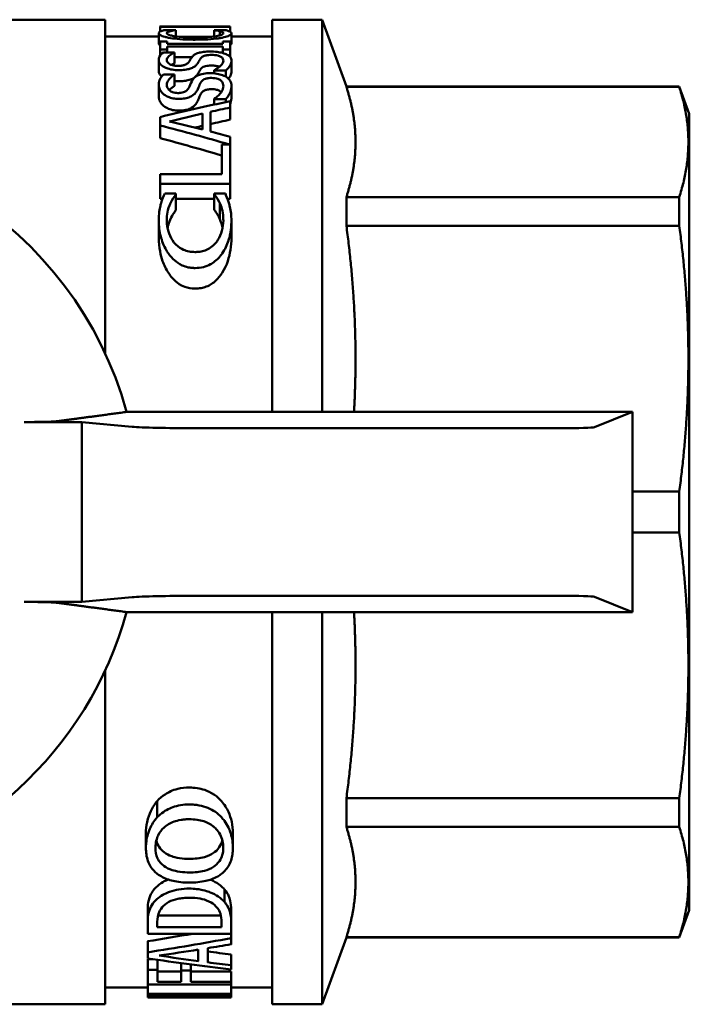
# Model space of a CAD drawing. Header units: millimetres. Extents: x 47 to 191, y 94 to 254.
# Tile 2 of 9: x 81 to 101, y 103 to 133. Entities that reach past the tile are written whole.
import ezdxf

# ---------------------------------------------------------------- set-up
doc = ezdxf.new("R2010")
doc.units = ezdxf.units.MM
doc.layers.add('Видимый контур (ГОСТ)', color=7, linetype='Continuous', lineweight=50)

msp = doc.modelspace()

# ---------------------------------------------------------------- linework, layer by layer
at = {"layer": 'Видимый контур (ГОСТ)'}
for p, q in [((83.633, 132.923), (78.633, 132.923)), ((83.633, 132.923), (83.633, 122.918)), ((88.633, 132.923), (88.633, 121.171)), ((90.133, 132.923), (88.633, 132.923)), ((90.133, 132.923), (90.133, 121.171)), ((90.86, 130.923), (90.133, 132.923)), ((85.239, 132.517), (85.239, 132.212)), ((85.277, 132.709), (85.277, 132.722)), ((85.277, 132.709), (87.377, 132.709)), ((85.277, 132.709), (85.277, 132.565)), ((85.523, 132.723), (85.28, 132.723)), ((85.753, 132.612), (85.416, 132.612)), ((85.519, 132.722), (85.519, 132.718)), ((87.135, 132.718), (85.519, 132.718)), ((85.753, 132.612), (85.753, 132.609)), ((85.753, 132.609), (85.753, 132.42)), ((87.234, 132.612), (86.9, 132.612)), ((86.9, 132.609), (86.9, 132.612)), ((86.9, 132.609), (86.9, 132.421)), ((87.069, 132.58), (87.069, 132.454)), ((87.374, 132.723), (87.131, 132.723)), ((87.135, 132.718), (87.135, 132.722)), ((87.377, 132.722), (87.377, 132.709)), ((87.377, 132.709), (87.377, 132.563)), ((87.414, 132.516), (87.414, 132.211)), ((85.239, 132.423), (83.633, 132.423)), ((85.491, 132.267), (85.277, 132.267)), ((85.277, 132.034), (85.277, 132.267)), ((85.491, 132.267), (85.491, 132.196)), ((87.162, 132.196), (85.491, 132.196)), ((86.791, 132.409), (85.86, 132.409)), ((87.377, 132.267), (87.162, 132.267)), ((87.162, 132.196), (87.162, 132.267)), ((87.377, 132.267), (87.377, 132.034)), ((88.633, 132.423), (87.414, 132.423)), ((85.277, 132.034), (85.491, 132.034)), ((85.277, 132.034), (85.277, 131.841)), ((85.709, 131.94), (85.376, 131.94)), ((85.491, 132.116), (85.491, 132.034)), ((85.491, 132.116), (87.162, 132.116)), ((85.491, 132.034), (85.491, 131.94)), ((85.709, 131.94), (85.709, 131.933)), ((85.709, 131.933), (85.709, 131.615)), ((87.162, 132.034), (87.162, 132.116)), ((87.162, 132.034), (87.377, 132.034)), ((87.162, 132.034), (87.162, 131.922)), ((87.377, 132.034), (87.377, 131.807)), ((85.239, 131.71), (85.239, 131.387)), ((86.235, 131.803), (85.709, 131.803)), ((87.414, 131.697), (87.414, 131.374)), ((85.709, 131.28), (85.376, 131.28)), ((85.709, 131.28), (85.709, 131.27)), ((86.9, 131.403), (86.9, 131.412)), ((86.9, 131.403), (87.251, 131.403)), ((86.9, 131.403), (86.9, 131.313)), ((87.251, 131.403), (87.251, 131.211)), ((85.709, 131.27), (85.709, 130.936)), ((85.239, 130.96), (85.239, 130.618)), ((87.414, 130.943), (87.414, 130.6)), ((90.86, 130.923), (90.86, 130.908)), ((90.86, 130.923), (100.833, 130.923)), ((90.86, 130.908), (100.833, 130.908)), ((100.833, 130.923), (100.833, 130.908)), ((101.133, 130.098), (100.833, 130.923)), ((86.9, 130.541), (86.9, 130.554)), ((86.9, 130.541), (87.251, 130.541)), ((86.9, 130.541), (86.9, 130.379)), ((87.251, 130.541), (87.251, 130.455)), ((87.377, 130.482), (87.377, 130.291)), ((86.551, 129.63), (86.551, 130.11)), ((86.79, 130.163), (86.79, 129.57)), ((87.377, 130.291), (87.377, 129.93)), ((101.133, 106.247), (101.133, 130.098)), ((85.277, 129.753), (85.277, 130.006)), ((85.277, 129.753), (85.277, 129.373)), ((87.377, 129.416), (87.377, 128.002)), ((87.128, 128.299), (87.128, 129.184)), ((87.357, 129.184), (87.128, 129.184)), ((85.277, 128.002), (85.277, 128.299)), ((87.128, 128.299), (85.277, 128.299)), ((85.277, 128.002), (87.377, 128.002)), ((85.277, 128.002), (85.277, 127.553)), ((87.377, 128.002), (87.377, 127.553)), ((85.35, 127.553), (85.277, 127.553)), ((85.753, 127.711), (85.416, 127.711)), ((85.753, 127.711), (85.753, 127.685)), ((85.753, 127.685), (85.753, 127.219)), ((86.9, 127.553), (85.753, 127.553)), ((87.234, 127.711), (86.9, 127.711)), ((86.9, 127.687), (86.9, 127.711)), ((86.9, 127.687), (86.9, 127.222)), ((87.377, 127.553), (87.298, 127.553)), ((90.86, 127.61), (100.833, 127.61)), ((90.86, 127.61), (90.86, 126.745)), ((100.833, 127.61), (100.833, 126.745)), ((87.069, 127.423), (87.069, 126.943)), ((85.239, 126.908), (85.239, 126.398)), ((87.414, 126.901), (87.414, 126.391)), ((90.86, 126.745), (100.833, 126.745)), ((99.433, 121.171), (84.276, 121.171)), ((98.288, 120.714), (99.433, 121.171)), ((99.433, 121.171), (99.433, 115.174)), ((81.205, 120.868), (82.933, 120.868)), ((82.933, 120.868), (84.445, 120.728)), ((82.933, 120.868), (82.933, 115.478)), ((86.316, 120.682), (97.292, 120.682)), ((99.433, 118.784), (100.833, 118.784)), ((100.833, 118.784), (100.833, 117.561)), ((99.433, 117.561), (100.833, 117.561)), ((97.292, 115.663), (86.316, 115.663)), ((82.933, 115.478), (81.205, 115.478)), ((84.445, 115.617), (82.933, 115.478)), ((99.433, 115.174), (98.288, 115.631)), ((84.276, 115.174), (99.433, 115.174)), ((88.633, 115.174), (88.633, 103.423)), ((90.133, 115.174), (90.133, 103.423)), ((83.633, 113.427), (83.633, 103.423)), ((85.191, 109.025), (85.191, 109.51)), ((90.86, 109.6), (100.833, 109.6)), ((90.86, 109.6), (90.86, 108.735)), ((100.833, 109.6), (100.833, 108.735)), ((90.86, 108.735), (100.833, 108.735)), ((84.853, 108.109), (84.853, 108.548)), ((87.458, 108.109), (87.458, 108.548)), ((87.205, 106.492), (87.205, 106.867)), ((84.906, 105.88), (84.906, 106.236)), ((87.406, 105.883), (87.406, 106.24)), ((101.133, 106.247), (100.833, 105.423)), ((85.214, 106.085), (87.098, 106.085)), ((84.906, 105.537), (84.906, 105.88)), ((85.193, 105.89), (85.193, 105.733)), ((87.118, 105.733), (85.193, 105.733)), ((87.118, 105.733), (87.118, 105.89)), ((87.406, 105.883), (87.406, 105.537)), ((84.906, 105.537), (87.406, 105.537)), ((87.406, 105.405), (87.406, 105.537)), ((87.406, 105.405), (87.406, 105.219)), ((90.86, 105.423), (90.133, 103.423)), ((90.86, 105.437), (100.833, 105.437)), ((90.86, 105.437), (90.86, 105.423)), ((90.86, 105.423), (100.833, 105.423)), ((100.833, 105.437), (100.833, 105.423)), ((84.906, 104.979), (84.906, 105.311)), ((86.423, 104.717), (86.423, 105.061)), ((86.707, 105.106), (86.707, 104.68)), ((84.906, 104.796), (84.906, 104.979)), ((84.906, 104.775), (85.056, 104.775)), ((84.906, 104.456), (84.906, 104.775)), ((85.202, 104.456), (85.202, 104.754)), ((87.406, 104.591), (87.406, 104.913)), ((85.202, 104.456), (84.906, 104.456)), ((84.906, 104.016), (84.906, 104.456)), ((85.202, 104.456), (85.202, 104.099)), ((85.907, 104.439), (85.907, 104.657)), ((86.202, 104.439), (85.907, 104.439)), ((85.907, 104.099), (85.907, 104.439)), ((86.202, 104.439), (86.202, 104.618)), ((86.202, 104.439), (86.202, 104.099)), ((87.406, 104.591), (87.406, 104.466)), ((85.202, 104.409), (85.907, 104.409)), ((86.202, 104.409), (87.406, 104.409)), ((87.406, 104.099), (87.406, 104.409)), ((84.906, 103.923), (83.633, 103.923)), ((84.898, 103.906), (84.898, 103.923)), ((84.906, 103.906), (84.898, 103.906)), ((84.906, 104.016), (87.406, 104.016)), ((84.906, 103.732), (84.906, 104.016)), ((85.907, 104.099), (85.202, 104.099)), ((87.406, 104.099), (86.202, 104.099)), ((87.406, 104.099), (87.406, 104.016)), ((87.406, 103.732), (87.406, 104.016)), ((88.633, 103.923), (87.406, 103.923)), ((87.406, 103.732), (84.906, 103.732)), ((84.906, 103.697), (84.906, 103.732)), ((84.906, 103.697), (86.885, 103.697)), ((84.906, 103.63), (84.906, 103.697)), ((84.906, 103.623), (84.906, 103.63)), ((87.406, 103.623), (84.906, 103.623)), ((87.406, 103.626), (85.25, 103.626)), ((87.406, 103.732), (87.406, 103.691)), ((87.406, 103.626), (87.406, 103.691)), ((87.406, 103.626), (87.406, 103.623)), ((83.633, 103.423), (78.633, 103.423)), ((90.133, 103.423), (88.633, 103.423))]:
    msp.add_line(p, q, dxfattribs=at)
for start, end in [(15.4597, 100.3303), (280.3303, 344.5403)]:
    msp.add_arc((73.433, 118.173), 11.25, start, end, dxfattribs=at)
for centre, major_axis, ratio, start_param, end_param in [((110.389, 118.173), (43.16, 0), 0.337115, 2.133145, 2.191774), ((111.858, 118.173), (44.259, 0), 0.328744, 2.17946, 2.206957), ((112.18, 118.173), (44.819, 0), 0.324638, 2.157248, 2.173059), ((59.129, 118.173), (-44.492, 0), 0.327022, 4.04831, 4.076229), ((112.18, 118.173), (43.895, 0), 0.324638, 2.171302, 2.187605), ((59.145, 118.173), (-43.16, 0), 0.337115, 3.999999, 4.06205), ((111.858, 118.173), (43.347, 0), 0.328744, 2.194209, 2.200662), ((58.93, 118.173), (-44.819, 0), 0.324638, 4.024773, 4.041609), ((59.145, 118.173), (-42.27, 0), 0.337115, 3.988898, 4.045935), ((86.316, 120.752), (-2, 0), 0.034921, 0.360837, 1.570796), ((97.292, 120.717), (-1, 0), 0.034921, 1.570796, 3.054326), ((86.316, 115.593), (-2, 0), 0.034921, 4.712389, 5.922349), ((97.292, 115.628), (-1, 0), 0.034921, 3.228859, 4.712389), ((66.708, 118.173), (-42.27, 0), 0.337115, 2.015843, 2.05144), ((66.708, 118.173), (-43.16, 0), 0.337115, 2.006031, 2.070935), ((67.232, 118.173), (-44.259, 0), 0.328744, 1.989967, 2.019278), ((103.355, 118.173), (43.575, 0), 0.327022, 4.311707, 4.313321), ((66.992, 118.173), (-44.819, 0), 0.324638, 2.026243, 2.043684), ((101.889, 118.173), (43.16, 0), 0.337115, 4.307957, 4.370175), ((103.355, 118.173), (44.492, 0), 0.327022, 4.293218, 4.322), ((103.482, 118.173), (43.895, 0), 0.324638, 4.320255, 4.337425), ((103.482, 118.173), (44.819, 0), 0.324638, 4.328767, 4.345528), ((83.998, 118.173), (-28.602, 0), 0.5087, 1.602555, 1.671924), ((84.666, 118.173), (-28.354, 0), 0.513158, 1.591412, 1.667586)]:
    msp.add_ellipse(centre, major_axis=major_axis, ratio=ratio, start_param=start_param, end_param=end_param, dxfattribs=at)
for points, knots in [([(85.294, 132.574), (85.276, 132.566), (85.25, 132.552), (85.24, 132.526), (85.239, 132.521), (85.239, 132.517)], [-0.04775808, -0.04775808, -0.04775808, -0.04775808, -0.0085656, -0.0085656, 0, 0, 0, 0]), ([(85.239, 132.517), (85.239, 132.498), (85.253, 132.479), (85.317, 132.442), (85.364, 132.424), (85.456, 132.399), (85.491, 132.391), (85.529, 132.384)], [-0.07795611, -0.07795611, -0.07795611, -0.07795611, -0.04551792, -0.04551792, -0.01536452, -0.01536452, 0, 0, 0, 0]), ([(85.416, 132.612), (85.386, 132.605), (85.346, 132.595), (85.307, 132.58), (85.3, 132.577), (85.294, 132.574)], [-0.03400286, -0.03400286, -0.03400286, -0.03400286, -0.0060451, -0.0060451, 0, 0, 0, 0]), ([(85.478, 132.516), (85.478, 132.526), (85.483, 132.536), (85.509, 132.555), (85.53, 132.563), (85.555, 132.571), (85.566, 132.574), (85.578, 132.577)], [-0.02872431, -0.02872431, -0.02872431, -0.02872431, -0.01846675, -0.01846675, -0.00769727, -0.00769727, 0, 0, 0, 0]), ([(85.694, 132.429), (85.639, 132.439), (85.593, 132.45), (85.535, 132.469), (85.503, 132.482), (85.481, 132.504), (85.478, 132.51), (85.478, 132.516)], [-0.08303778, -0.08303778, -0.08303778, -0.08303778, -0.03879548, -0.03879548, -0.01103311, -0.01103311, 0, 0, 0, 0]), ([(85.519, 132.722), (85.519, 132.723), (85.536, 132.722), (85.562, 132.721), (85.582, 132.72), (85.608, 132.718)], [-0.04162475, -0.04162475, -0.04162475, -0.04162475, -0.02607439, -0.02607439, -0.0077327, -0.0077327, -0.0077327, -0.0077327]), ([(85.578, 132.577), (85.612, 132.586), (85.648, 132.594), (85.733, 132.606), (85.743, 132.608), (85.753, 132.609)], [-0.03909326, -0.03909326, -0.03909326, -0.03909326, -0.0045703, -0.0045703, 0, 0, 0, 0]), ([(86.9, 132.609), (86.918, 132.607), (86.973, 132.6), (87.045, 132.585), (87.057, 132.582), (87.069, 132.58)], [-0.03951712, -0.03951712, -0.03951712, -0.03951712, -0.00706085, -0.00706085, 0, 0, 0, 0]), ([(87.173, 132.516), (87.173, 132.504), (87.162, 132.492), (87.109, 132.464), (87.067, 132.453), (87.017, 132.441), (86.991, 132.436), (86.963, 132.431)], [-0.03380943, -0.03380943, -0.03380943, -0.03380943, -0.02398792, -0.02398792, -0.01099215, -0.01099215, 0, 0, 0, 0]), ([(87.051, 132.718), (87.055, 132.719), (87.059, 132.719), (87.089, 132.72), (87.1, 132.721), (87.128, 132.723), (87.135, 132.723), (87.135, 132.722)], [-0.04059616, -0.04059616, -0.04059616, -0.04059616, -0.03948211, -0.03948211, -0.03223197, -0.03223197, 0, 0, 0, 0]), ([(87.069, 132.58), (87.1, 132.572), (87.152, 132.557), (87.171, 132.527), (87.173, 132.522), (87.173, 132.516)], [-0.05506783, -0.05506783, -0.05506783, -0.05506783, -0.00976755, -0.00976755, 0, 0, 0, 0]), ([(87.139, 132.384), (87.211, 132.399), (87.27, 132.415), (87.359, 132.45), (87.388, 132.469), (87.411, 132.497), (87.414, 132.506), (87.414, 132.516)], [-0.07688426, -0.07688426, -0.07688426, -0.07688426, -0.04693599, -0.04693599, -0.01655369, -0.01655369, 0, 0, 0, 0]), ([(87.353, 132.574), (87.324, 132.588), (87.302, 132.593), (87.251, 132.607), (87.243, 132.61), (87.234, 132.612)], [-0.03594425, -0.03594425, -0.03594425, -0.03594425, -0.00624227, -0.00624227, 0, 0, 0, 0]), ([(87.414, 132.516), (87.414, 132.537), (87.403, 132.549), (87.369, 132.567), (87.361, 132.571), (87.353, 132.574)], [-0.03804663, -0.03804663, -0.03804663, -0.03804663, -0.00774774, -0.00774774, 0, 0, 0, 0]), ([(85.277, 132.16), (85.271, 132.164), (85.266, 132.168), (85.246, 132.186), (85.239, 132.199), (85.239, 132.212)], [0.04926579, 0.04926579, 0.04926579, 0.04926579, 0.05601446, 0.05601446, 0.0784613, 0.0784613, 0.0784613, 0.0784613]), ([(85.529, 132.384), (85.607, 132.368), (85.695, 132.356), (85.9, 132.336), (86.01, 132.329), (86.193, 132.324), (86.261, 132.324), (86.329, 132.324)], [-0.08702392, -0.08702392, -0.08702392, -0.08702392, -0.05541729, -0.05541729, -0.02024598, -0.02024598, 0, 0, 0, 0]), ([(86.329, 132.39), (86.229, 132.39), (86.128, 132.392), (85.948, 132.401), (85.865, 132.407), (85.756, 132.42), (85.724, 132.424), (85.694, 132.429)], [-0.06732784, -0.06732784, -0.06732784, -0.06732784, -0.03741432, -0.03741432, -0.01180133, -0.01180133, 0, 0, 0, 0]), ([(86.963, 132.431), (86.903, 132.421), (86.835, 132.412), (86.671, 132.398), (86.583, 132.394), (86.44, 132.391), (86.384, 132.39), (86.329, 132.39)], [-0.06478672, -0.06478672, -0.06478672, -0.06478672, -0.04330638, -0.04330638, -0.01656714, -0.01656714, 0, 0, 0, 0]), ([(86.329, 132.324), (86.457, 132.324), (86.588, 132.326), (86.829, 132.341), (86.931, 132.351), (87.06, 132.369), (87.101, 132.376), (87.139, 132.384)], [-0.07857756, -0.07857756, -0.07857756, -0.07857756, -0.04596353, -0.04596353, -0.01554036, -0.01554036, 0, 0, 0, 0]), ([(85.376, 131.94), (85.315, 131.898), (85.261, 131.841), (85.241, 131.745), (85.239, 131.728), (85.239, 131.71)], [-0.08104252, -0.08104252, -0.08104252, -0.08104252, -0.0143921, -0.0143921, 0, 0, 0, 0]), ([(85.481, 131.717), (85.481, 131.753), (85.495, 131.787), (85.553, 131.849), (85.596, 131.879), (85.661, 131.913), (85.684, 131.923), (85.709, 131.933)], [-0.06348277, -0.06348277, -0.06348277, -0.06348277, -0.03662663, -0.03662663, -0.01155772, -0.01155772, 0, 0, 0, 0]), ([(86.778, 131.967), (86.71, 131.967), (86.642, 131.964), (86.514, 131.949), (86.467, 131.939), (86.383, 131.915), (86.342, 131.896), (86.285, 131.858), (86.264, 131.84), (86.249, 131.821)], [-0.06246671, -0.06246671, -0.06246671, -0.06246671, -0.05040507, -0.05040507, -0.03812171, -0.03812171, -0.01717851, -0.01717851, 0, 0, 0, 0]), ([(86.5, 131.771), (86.514, 131.789), (86.533, 131.806), (86.586, 131.834), (86.611, 131.842), (86.662, 131.855), (86.695, 131.86), (86.761, 131.865), (86.791, 131.866), (86.822, 131.866)], [-0.03757585, -0.03757585, -0.03757585, -0.03757585, -0.02820915, -0.02820915, -0.02022733, -0.02022733, -0.00920671, -0.00920671, 0, 0, 0, 0]), ([(87.224, 131.902), (87.179, 131.919), (87.127, 131.933), (87.024, 131.951), (86.958, 131.96), (86.843, 131.967), (86.81, 131.967), (86.778, 131.967)], [-0.06973408, -0.06973408, -0.06973408, -0.06973408, -0.03487835, -0.03487835, -0.00979883, -0.00979883, 0, 0, 0, 0]), ([(86.822, 131.866), (86.855, 131.866), (86.888, 131.865), (86.951, 131.859), (86.979, 131.854), (87.041, 131.839), (87.071, 131.827), (87.128, 131.796), (87.147, 131.775), (87.169, 131.732), (87.173, 131.711), (87.173, 131.689)], [-0.06854759, -0.06854759, -0.06854759, -0.06854759, -0.0585678, -0.0585678, -0.04903883, -0.04903883, -0.03590606, -0.03590606, -0.01732707, -0.01732707, 0, 0, 0, 0]), ([(87.414, 131.697), (87.414, 131.732), (87.407, 131.768), (87.359, 131.831), (87.323, 131.855), (87.27, 131.883), (87.248, 131.893), (87.224, 131.902)], [-0.04951374, -0.04951374, -0.04951374, -0.04951374, -0.02983482, -0.02983482, -0.01102098, -0.01102098, 0, 0, 0, 0]), ([(85.239, 131.71), (85.239, 131.683), (85.246, 131.655), (85.275, 131.603), (85.296, 131.578), (85.379, 131.51), (85.445, 131.483), (85.525, 131.452), (85.579, 131.437), (85.704, 131.415), (85.771, 131.41), (85.84, 131.41)], [-0.06938873, -0.06938873, -0.06938873, -0.06938873, -0.06134739, -0.06134739, -0.0539515, -0.0539515, -0.04060641, -0.04060641, -0.02076095, -0.02076095, 0, 0, 0, 0]), ([(85.811, 131.539), (85.783, 131.539), (85.755, 131.541), (85.701, 131.547), (85.677, 131.551), (85.616, 131.568), (85.587, 131.581), (85.53, 131.615), (85.507, 131.638), (85.485, 131.68), (85.481, 131.699), (85.481, 131.717)], [-0.06111542, -0.06111542, -0.06111542, -0.06111542, -0.05369862, -0.05369862, -0.04652629, -0.04652629, -0.0345482, -0.0345482, -0.01503426, -0.01503426, 0, 0, 0, 0]), ([(86.138, 131.654), (86.124, 131.632), (86.102, 131.61), (86.052, 131.581), (86.029, 131.57), (85.971, 131.553), (85.94, 131.547), (85.874, 131.54), (85.843, 131.539), (85.811, 131.539)], [-0.05341691, -0.05341691, -0.05341691, -0.05341691, -0.03133331, -0.03133331, -0.02019087, -0.02019087, -0.00946079, -0.00946079, 0, 0, 0, 0]), ([(86.249, 131.821), (86.216, 131.781), (86.192, 131.738), (86.151, 131.674), (86.145, 131.664), (86.138, 131.654)], [-0.05298853, -0.05298853, -0.05298853, -0.05298853, -0.00817626, -0.00817626, 0, 0, 0, 0]), ([(86.22, 131.471), (86.257, 131.487), (86.289, 131.505), (86.345, 131.546), (86.366, 131.569), (86.39, 131.598), (86.398, 131.609), (86.405, 131.62)], [-0.03621596, -0.03621596, -0.03621596, -0.03621596, -0.02350828, -0.02350828, -0.00904141, -0.00904141, 0, 0, 0, 0]), ([(86.405, 131.62), (86.44, 131.677), (86.453, 131.702), (86.487, 131.752), (86.494, 131.761), (86.5, 131.771)], [-0.04269033, -0.04269033, -0.04269033, -0.04269033, -0.00806337, -0.00806337, 0, 0, 0, 0]), ([(87.173, 131.689), (87.173, 131.652), (87.155, 131.615), (87.095, 131.54), (87.051, 131.5), (86.963, 131.445), (86.933, 131.428), (86.9, 131.412)], [-0.08085475, -0.08085475, -0.08085475, -0.08085475, -0.04866779, -0.04866779, -0.01504154, -0.01504154, 0, 0, 0, 0]), ([(87.251, 131.403), (87.288, 131.439), (87.32, 131.475), (87.376, 131.548), (87.397, 131.582), (87.412, 131.653), (87.414, 131.675), (87.414, 131.697)], [-0.09167825, -0.09167825, -0.09167825, -0.09167825, -0.05563615, -0.05563615, -0.01789448, -0.01789448, 0, 0, 0, 0]), ([(85.327, 131.226), (85.298, 131.25), (85.277, 131.275), (85.246, 131.329), (85.239, 131.359), (85.239, 131.387)], [0.05895895, 0.05895895, 0.05895895, 0.05895895, 0.07085537, 0.07085537, 0.08440064, 0.08440064, 0.08440064, 0.08440064]), ([(85.376, 131.28), (85.314, 131.22), (85.26, 131.14), (85.241, 131.006), (85.239, 130.983), (85.239, 130.96)], [-0.08577221, -0.08577221, -0.08577221, -0.08577221, -0.01439621, -0.01439621, 0, 0, 0, 0]), ([(85.84, 131.41), (85.901, 131.41), (85.962, 131.413), (86.087, 131.43), (86.136, 131.443), (86.183, 131.457), (86.202, 131.464), (86.22, 131.471)], [-0.02640275, -0.02640275, -0.02640275, -0.02640275, -0.01769808, -0.01769808, -0.00752449, -0.00752449, 0, 0, 0, 0]), ([(86.405, 131.295), (86.389, 131.27), (86.369, 131.245), (86.322, 131.201), (86.287, 131.172), (86.22, 131.143)], [0, 0, 0, 0, 0.01983386, 0.01983386, 0.03566289, 0.03566289, 0.03566289, 0.03566289]), ([(86.778, 131.319), (86.708, 131.319), (86.639, 131.315), (86.511, 131.293), (86.464, 131.278), (86.379, 131.243), (86.338, 131.216), (86.283, 131.163), (86.264, 131.138), (86.249, 131.113)], [-0.06516374, -0.06516374, -0.06516374, -0.06516374, -0.05194249, -0.05194249, -0.03905965, -0.03905965, -0.01711599, -0.01711599, 0, 0, 0, 0]), ([(86.5, 131.449), (86.485, 131.428), (86.471, 131.406), (86.454, 131.378), (86.447, 131.366), (86.425, 131.328), (86.415, 131.312), (86.405, 131.295)], [0, 0, 0, 0, 0.0179879, 0.0179879, 0.02277724, 0.02277724, 0.02637881, 0.02637881, 0.02637881, 0.02637881]), ([(86.822, 131.547), (86.777, 131.547), (86.732, 131.545), (86.649, 131.534), (86.622, 131.526), (86.579, 131.511), (86.559, 131.501), (86.525, 131.477), (86.511, 131.463), (86.5, 131.449)], [0, 0, 0, 0, 0.01356048, 0.01356048, 0.02655025, 0.02655025, 0.04413546, 0.04413546, 0.06431281, 0.06431281, 0.06431281, 0.06431281]), ([(87.224, 131.227), (87.179, 131.251), (87.126, 131.27), (87.021, 131.296), (86.954, 131.31), (86.84, 131.318), (86.809, 131.319), (86.778, 131.319)], [-0.07018358, -0.07018358, -0.07018358, -0.07018358, -0.03470158, -0.03470158, -0.00934177, -0.00934177, 0, 0, 0, 0]), ([(87.058, 131.511), (87.055, 131.512), (87.052, 131.514), (87.02, 131.525), (86.988, 131.533), (86.931, 131.541), (86.911, 131.544), (86.868, 131.547), (86.845, 131.547), (86.822, 131.547)], [0.04865011, 0.04865011, 0.04865011, 0.04865011, 0.05118576, 0.05118576, 0.0723326, 0.0723326, 0.08358012, 0.08358012, 0.09552859, 0.09552859, 0.09552859, 0.09552859]), ([(87.414, 131.374), (87.414, 131.333), (87.407, 131.288), (87.372, 131.214), (87.35, 131.183), (87.327, 131.155)], [0, 0, 0, 0, 0.03286041, 0.03286041, 0.05709347, 0.05709347, 0.05709347, 0.05709347]), ([(85.481, 130.97), (85.481, 131.02), (85.495, 131.067), (85.553, 131.153), (85.596, 131.195), (85.663, 131.244), (85.685, 131.257), (85.709, 131.27)], [-0.06980442, -0.06980442, -0.06980442, -0.06980442, -0.03879919, -0.03879919, -0.01133656, -0.01133656, 0, 0, 0, 0]), ([(86.22, 131.143), (86.176, 131.124), (86.126, 131.109), (86.044, 131.094), (86.01, 131.088), (85.923, 131.081), (85.881, 131.08), (85.84, 131.08)], [0, 0, 0, 0, 0.01866757, 0.01866757, 0.02687327, 0.02687327, 0.03403934, 0.03403934, 0.03403934, 0.03403934]), ([(86.249, 131.113), (86.216, 131.057), (86.191, 130.996), (86.15, 130.908), (86.144, 130.895), (86.138, 130.883)], [-0.05604544, -0.05604544, -0.05604544, -0.05604544, -0.00811773, -0.00811773, 0, 0, 0, 0]), ([(86.405, 130.837), (86.439, 130.912), (86.453, 130.95), (86.488, 131.02), (86.494, 131.032), (86.5, 131.044)], [-0.0453807, -0.0453807, -0.0453807, -0.0453807, -0.00805768, -0.00805768, 0, 0, 0, 0]), ([(86.5, 131.044), (86.515, 131.07), (86.536, 131.096), (86.59, 131.135), (86.614, 131.145), (86.667, 131.163), (86.7, 131.169), (86.763, 131.176), (86.793, 131.177), (86.822, 131.177)], [-0.03995686, -0.03995686, -0.03995686, -0.03995686, -0.02828642, -0.02828642, -0.01967191, -0.01967191, -0.00878305, -0.00878305, 0, 0, 0, 0]), ([(86.822, 131.177), (86.855, 131.177), (86.888, 131.175), (86.95, 131.166), (86.978, 131.16), (87.04, 131.139), (87.072, 131.122), (87.13, 131.077), (87.149, 131.046), (87.169, 130.988), (87.173, 130.959), (87.173, 130.932)], [-0.07094228, -0.07094228, -0.07094228, -0.07094228, -0.0610329, -0.0610329, -0.05149339, -0.05149339, -0.03762889, -0.03762889, -0.01740221, -0.01740221, 0, 0, 0, 0]), ([(87.414, 130.943), (87.414, 130.991), (87.407, 131.042), (87.358, 131.13), (87.32, 131.164), (87.268, 131.202), (87.247, 131.215), (87.224, 131.227)], [-0.04990413, -0.04990413, -0.04990413, -0.04990413, -0.03004317, -0.03004317, -0.01083066, -0.01083066, 0, 0, 0, 0]), ([(85.239, 130.96), (85.239, 130.916), (85.249, 130.871), (85.29, 130.786), (85.321, 130.746), (85.401, 130.676), (85.453, 130.641), (85.563, 130.593), (85.613, 130.577), (85.696, 130.561), (85.724, 130.557), (85.781, 130.552), (85.811, 130.551), (85.84, 130.551)], [-0.1208785, -0.1208785, -0.1208785, -0.1208785, -0.0893671, -0.0893671, -0.0606439, -0.0606439, -0.0353647, -0.0353647, -0.0175534, -0.0175534, -0.0088412, -0.0088412, 0, 0, 0, 0]), ([(85.811, 130.726), (85.783, 130.726), (85.755, 130.728), (85.701, 130.737), (85.676, 130.743), (85.616, 130.765), (85.588, 130.783), (85.528, 130.831), (85.506, 130.864), (85.485, 130.922), (85.481, 130.947), (85.481, 130.97)], [-0.06400749, -0.06400749, -0.06400749, -0.06400749, -0.05636213, -0.05636213, -0.04889184, -0.04889184, -0.03644704, -0.03644704, -0.01509213, -0.01509213, 0, 0, 0, 0]), ([(85.709, 130.936), (85.649, 130.903), (85.602, 130.864), (85.561, 130.819), (85.557, 130.815), (85.554, 130.811)], [0, 0, 0, 0, 0.02867592, 0.02867592, 0.03149202, 0.03149202, 0.03149202, 0.03149202]), ([(86.138, 130.883), (86.129, 130.864), (86.117, 130.845), (86.087, 130.811), (86.07, 130.796), (86.02, 130.763), (85.993, 130.753), (85.952, 130.74), (85.927, 130.735), (85.886, 130.73), (85.872, 130.728), (85.842, 130.726), (85.827, 130.726), (85.811, 130.726)], [-0.03349198, -0.03349198, -0.03349198, -0.03349198, -0.02816654, -0.02816654, -0.0235322, -0.0235322, -0.01728939, -0.01728939, -0.0090013, -0.0090013, -0.00460466, -0.00460466, 0, 0, 0, 0]), ([(86.22, 130.634), (86.258, 130.656), (86.29, 130.68), (86.344, 130.734), (86.366, 130.765), (86.391, 130.808), (86.398, 130.822), (86.405, 130.837)], [-0.04324268, -0.04324268, -0.04324268, -0.04324268, -0.0266543, -0.0266543, -0.00902558, -0.00902558, 0, 0, 0, 0]), ([(86.5, 130.704), (86.486, 130.676), (86.472, 130.646), (86.453, 130.604), (86.447, 130.589), (86.426, 130.538), (86.415, 130.514), (86.405, 130.491)], [0, 0, 0, 0, 0.01841573, 0.01841573, 0.02667207, 0.02667207, 0.03341848, 0.03341848, 0.03341848, 0.03341848]), ([(86.822, 130.841), (86.778, 130.841), (86.734, 130.838), (86.661, 130.824), (86.633, 130.815), (86.582, 130.792), (86.561, 130.777), (86.525, 130.744), (86.511, 130.724), (86.5, 130.704)], [0, 0, 0, 0, 0.01315791, 0.01315791, 0.02363125, 0.02363125, 0.0346077, 0.0346077, 0.04751609, 0.04751609, 0.04751609, 0.04751609]), ([(87.109, 130.753), (87.095, 130.767), (87.079, 130.778), (87.035, 130.803), (87.004, 130.816), (86.946, 130.83), (86.923, 130.834), (86.874, 130.839), (86.848, 130.841), (86.822, 130.841)], [0.03523177, 0.03523177, 0.03523177, 0.03523177, 0.04666893, 0.04666893, 0.06392434, 0.06392434, 0.07405266, 0.07405266, 0.08482064, 0.08482064, 0.08482064, 0.08482064]), ([(87.173, 130.932), (87.173, 130.88), (87.155, 130.828), (87.102, 130.74), (87.062, 130.681), (86.959, 130.595), (86.931, 130.574), (86.9, 130.554)], [-0.1197102, -0.1197102, -0.1197102, -0.1197102, -0.0587673, -0.0587673, -0.0146869, -0.0146869, 0, 0, 0, 0]), ([(87.251, 130.541), (87.289, 130.59), (87.321, 130.64), (87.375, 130.738), (87.397, 130.786), (87.412, 130.885), (87.414, 130.914), (87.414, 130.943)], [-0.1038712, -0.1038712, -0.1038712, -0.1038712, -0.0606384, -0.0606384, -0.0179763, -0.0179763, 0, 0, 0, 0]), ([(85.84, 130.197), (85.775, 130.197), (85.712, 130.203), (85.595, 130.229), (85.544, 130.247), (85.445, 130.296), (85.393, 130.331), (85.312, 130.408), (85.284, 130.448), (85.247, 130.532), (85.239, 130.575), (85.239, 130.618)], [0, 0, 0, 0, 0.0196177, 0.0196177, 0.0380114, 0.0380114, 0.0603786, 0.0603786, 0.0821188, 0.0821188, 0.1048142, 0.1048142, 0.1048142, 0.1048142]), ([(85.84, 130.551), (85.902, 130.551), (85.964, 130.555), (86.079, 130.576), (86.128, 130.592), (86.186, 130.616), (86.203, 130.625), (86.22, 130.634)], [-0.03801108, -0.03801108, -0.03801108, -0.03801108, -0.02241035, -0.02241035, -0.00726176, -0.00726176, 0, 0, 0, 0]), ([(86.405, 130.491), (86.39, 130.458), (86.371, 130.425), (86.323, 130.362), (86.287, 130.322), (86.22, 130.282)], [0, 0, 0, 0, 0.02011074, 0.02011074, 0.03944134, 0.03944134, 0.03944134, 0.03944134]), ([(87.414, 130.6), (87.414, 130.546), (87.408, 130.49), (87.387, 130.422), (87.382, 130.409), (87.377, 130.396)], [0, 0, 0, 0, 0.03284432, 0.03284432, 0.04046467, 0.04046467, 0.04046467, 0.04046467]), ([(86.22, 130.282), (86.178, 130.258), (86.13, 130.239), (86.046, 130.216), (86.011, 130.209), (85.926, 130.199), (85.883, 130.197), (85.84, 130.197)], [0, 0, 0, 0, 0.0184725, 0.0184725, 0.02826136, 0.02826136, 0.037525, 0.037525, 0.037525, 0.037525]), ([(85.416, 127.711), (85.382, 127.637), (85.34, 127.536), (85.302, 127.409), (85.298, 127.394), (85.294, 127.379)], [-0.05089558, -0.05089558, -0.05089558, -0.05089558, -0.00581503, -0.00581503, 0, 0, 0, 0]), ([(85.578, 127.404), (85.599, 127.451), (85.64, 127.536), (85.74, 127.668), (85.747, 127.677), (85.753, 127.685)], [-0.06025222, -0.06025222, -0.06025222, -0.06025222, -0.00386264, -0.00386264, 0, 0, 0, 0]), ([(86.9, 127.687), (86.921, 127.663), (86.98, 127.595), (87.053, 127.454), (87.061, 127.439), (87.069, 127.423)], [-0.05897548, -0.05897548, -0.05897548, -0.05897548, -0.0065749, -0.0065749, 0, 0, 0, 0]), ([(87.353, 127.379), (87.321, 127.502), (87.295, 127.559), (87.246, 127.682), (87.24, 127.696), (87.234, 127.711)], [-0.05087419, -0.05087419, -0.05087419, -0.05087419, -0.00598658, -0.00598658, 0, 0, 0, 0]), ([(85.294, 127.379), (85.272, 127.293), (85.246, 127.165), (85.24, 126.954), (85.239, 126.931), (85.239, 126.908)], [-0.0795405, -0.0795405, -0.0795405, -0.0795405, -0.00861771, -0.00861771, 0, 0, 0, 0]), ([(85.478, 126.906), (85.478, 126.997), (85.484, 127.166), (85.563, 127.369), (85.57, 127.387), (85.578, 127.404)], [-0.08183435, -0.08183435, -0.08183435, -0.08183435, -0.00719162, -0.00719162, 0, 0, 0, 0]), ([(85.753, 127.219), (85.728, 127.186), (85.702, 127.147), (85.659, 127.084), (85.623, 127.029), (85.578, 126.924)], [0, 0, 0, 0, 0.01510229, 0.01510229, 0.02730552, 0.02730552, 0.02730552, 0.02730552]), ([(87.069, 126.943), (87.048, 126.99), (87.024, 127.038), (86.969, 127.13), (86.93, 127.185), (86.9, 127.222)], [0, 0, 0, 0, 0.01896711, 0.01896711, 0.03889242, 0.03889242, 0.03889242, 0.03889242]), ([(87.069, 127.423), (87.106, 127.342), (87.16, 127.203), (87.172, 126.958), (87.173, 126.932), (87.173, 126.906)], [-0.09257739, -0.09257739, -0.09257739, -0.09257739, -0.0098301, -0.0098301, 0, 0, 0, 0]), ([(87.414, 126.901), (87.414, 127.067), (87.403, 127.179), (87.363, 127.34), (87.358, 127.36), (87.353, 127.379)], [-0.06336464, -0.06336464, -0.06336464, -0.06336464, -0.00767393, -0.00767393, 0, 0, 0, 0]), ([(85.239, 126.908), (85.239, 126.749), (85.257, 126.587), (85.329, 126.308), (85.38, 126.158), (85.488, 125.976), (85.508, 125.946), (85.529, 125.916)], [-0.1529293, -0.1529293, -0.1529293, -0.1529293, -0.0724097, -0.0724097, -0.0123657, -0.0123657, 0, 0, 0, 0]), ([(85.694, 126.249), (85.63, 126.332), (85.582, 126.421), (85.519, 126.59), (85.491, 126.692), (85.479, 126.846), (85.478, 126.876), (85.478, 126.906)], [-0.1134926, -0.1134926, -0.1134926, -0.1134926, -0.0574428, -0.0574428, -0.0111113, -0.0111113, 0, 0, 0, 0]), ([(85.578, 126.924), (85.552, 126.862), (85.531, 126.798), (85.51, 126.716), (85.506, 126.696), (85.502, 126.674)], [0, 0, 0, 0, 0.02474083, 0.02474083, 0.03150157, 0.03150157, 0.03150157, 0.03150157]), ([(87.173, 126.906), (87.173, 126.803), (87.159, 126.701), (87.105, 126.504), (87.066, 126.411), (86.995, 126.301), (86.979, 126.28), (86.963, 126.26)], [-0.08322917, -0.08322917, -0.08322917, -0.08322917, -0.04494415, -0.04494415, -0.00887677, -0.00887677, 0, 0, 0, 0]), ([(87.139, 125.918), (87.224, 126.042), (87.285, 126.176), (87.361, 126.42), (87.398, 126.573), (87.413, 126.811), (87.414, 126.856), (87.414, 126.901)], [-0.1783944, -0.1783944, -0.1783944, -0.1783944, -0.0885151, -0.0885151, -0.0168156, -0.0168156, 0, 0, 0, 0]), ([(85.529, 125.336), (85.455, 125.449), (85.398, 125.57), (85.3, 125.848), (85.239, 126.083), (85.239, 126.398)], [0, 0, 0, 0, 0.045139, 0.045139, 0.1024127, 0.1024127, 0.1024127, 0.1024127]), ([(87.414, 126.391), (87.414, 126.269), (87.405, 126.146), (87.353, 125.819), (87.285, 125.569), (87.139, 125.339)], [0, 0, 0, 0, 0.0448483, 0.0448483, 0.1183862, 0.1183862, 0.1183862, 0.1183862]), ([(86.329, 125.962), (86.267, 125.962), (86.206, 125.967), (86.089, 125.99), (86.034, 126.008), (85.917, 126.059), (85.83, 126.107), (85.728, 126.21), (85.71, 126.229), (85.694, 126.249)], [-0.1122656, -0.1122656, -0.1122656, -0.1122656, -0.0794154, -0.0794154, -0.0479074, -0.0479074, -0.0087741, -0.0087741, 0, 0, 0, 0]), ([(86.963, 126.26), (86.925, 126.211), (86.881, 126.166), (86.781, 126.088), (86.725, 126.052), (86.617, 126.004), (86.564, 125.988), (86.481, 125.972), (86.451, 125.968), (86.407, 125.964), (86.391, 125.963), (86.36, 125.962), (86.344, 125.962), (86.329, 125.962)], [-0.07575783, -0.07575783, -0.07575783, -0.07575783, -0.05492672, -0.05492672, -0.03505599, -0.03505599, -0.01822397, -0.01822397, -0.00935574, -0.00935574, -0.0047443, -0.0047443, 0, 0, 0, 0]), ([(85.529, 125.916), (85.582, 125.842), (85.643, 125.771), (85.762, 125.667), (85.836, 125.608), (85.993, 125.536), (86.055, 125.516), (86.153, 125.496), (86.187, 125.491), (86.239, 125.486), (86.256, 125.484), (86.292, 125.483), (86.31, 125.482), (86.329, 125.482)], [-0.1253567, -0.1253567, -0.1253567, -0.1253567, -0.0746636, -0.0746636, -0.0410213, -0.0410213, -0.0210769, -0.0210769, -0.0107639, -0.0107639, -0.0054463, -0.0054463, 0, 0, 0, 0]), ([(86.329, 125.482), (86.412, 125.482), (86.494, 125.491), (86.651, 125.53), (86.724, 125.558), (86.866, 125.637), (86.971, 125.708), (87.098, 125.861), (87.119, 125.889), (87.139, 125.918)], [-0.1654876, -0.1654876, -0.1654876, -0.1654876, -0.1147752, -0.1147752, -0.06606, -0.06606, -0.0118742, -0.0118742, 0, 0, 0, 0]), ([(86.329, 124.865), (86.221, 124.865), (86.116, 124.881), (85.961, 124.938), (85.88, 124.975), (85.682, 125.131), (85.598, 125.231), (85.529, 125.336)], [0, 0, 0, 0, 0.03236699, 0.03236699, 0.05017379, 0.05017379, 0.06977098, 0.06977098, 0.06977098, 0.06977098]), ([(87.139, 125.339), (87.085, 125.253), (87.02, 125.172), (86.87, 125.037), (86.778, 124.97), (86.611, 124.905), (86.558, 124.891), (86.447, 124.87), (86.388, 124.865), (86.329, 124.865)], [0, 0, 0, 0, 0.03386013, 0.03386013, 0.06454852, 0.06454852, 0.07770891, 0.07770891, 0.09187958, 0.09187958, 0.09187958, 0.09187958]), ([(81.205, 120.868), (81.337, 120.868), (81.493, 120.869), (81.734, 120.872), (81.862, 120.875), (82.042, 120.881), (82.125, 120.885), (82.189, 120.891), (82.203, 120.892), (82.215, 120.894)], [0.4592163, 0.4592163, 0.4592163, 0.4592163, 0.4989422, 0.4989422, 0.5372006, 0.5372006, 0.5743027, 0.5743027, 0.5870323, 0.5870323, 0.5870323, 0.5870323]), ([(82.215, 115.451), (82.203, 115.453), (82.189, 115.454), (82.125, 115.46), (82.042, 115.464), (81.862, 115.47), (81.734, 115.473), (81.493, 115.477), (81.337, 115.478), (81.205, 115.478)], [0.0237298, 0.0237298, 0.0237298, 0.0237298, 0.0364594, 0.0364594, 0.0735615, 0.0735615, 0.1118199, 0.1118199, 0.1515458, 0.1515458, 0.1515458, 0.1515458]), ([(85.191, 109.51), (85.259, 109.585), (85.337, 109.653), (85.525, 109.776), (85.65, 109.838), (85.919, 109.905), (86.037, 109.917), (86.156, 109.917)], [0, 0, 0, 0, 0.0348415, 0.0348415, 0.0725997, 0.0725997, 0.1001646, 0.1001646, 0.1001646, 0.1001646]), ([(86.156, 109.917), (86.314, 109.917), (86.468, 109.895), (86.687, 109.82), (86.793, 109.777), (86.987, 109.644), (87.057, 109.58), (87.118, 109.51)], [0, 0, 0, 0, 0.04751149, 0.04751149, 0.07125798, 0.07125798, 0.08829684, 0.08829684, 0.08829684, 0.08829684]), ([(84.853, 108.548), (84.853, 108.658), (84.864, 108.771), (84.915, 109.013), (84.956, 109.12), (85.046, 109.313), (85.11, 109.416), (85.191, 109.51)], [0, 0, 0, 0, 0.0448996, 0.0448996, 0.0971237, 0.0971237, 0.1602846, 0.1602846, 0.1602846, 0.1602846]), ([(87.118, 109.51), (87.205, 109.41), (87.274, 109.301), (87.41, 109.004), (87.458, 108.785), (87.458, 108.548)], [0, 0, 0, 0, 0.0461885, 0.0461885, 0.121958, 0.121958, 0.121958, 0.121958]), ([(86.156, 109.409), (86.067, 109.409), (85.979, 109.403), (85.811, 109.375), (85.732, 109.355), (85.537, 109.284), (85.406, 109.216), (85.251, 109.085), (85.22, 109.055), (85.191, 109.025)], [-0.1392805, -0.1392805, -0.1392805, -0.1392805, -0.1029357, -0.1029357, -0.0687107, -0.0687107, -0.0145115, -0.0145115, 0, 0, 0, 0]), ([(87.118, 109.025), (87.064, 109.084), (87.003, 109.138), (86.864, 109.233), (86.789, 109.274), (86.624, 109.341), (86.537, 109.366), (86.4, 109.392), (86.352, 109.398), (86.28, 109.405), (86.256, 109.406), (86.206, 109.408), (86.181, 109.409), (86.156, 109.409)], [-0.1121105, -0.1121105, -0.1121105, -0.1121105, -0.0844909, -0.0844909, -0.0572856, -0.0572856, -0.0293189, -0.0293189, -0.0149228, -0.0149228, -0.0075348, -0.0075348, 0, 0, 0, 0]), ([(85.191, 109.025), (85.094, 108.919), (85.022, 108.8), (84.909, 108.54), (84.874, 108.401), (84.855, 108.21), (84.853, 108.159), (84.853, 108.109)], [-0.1287651, -0.1287651, -0.1287651, -0.1287651, -0.0785335, -0.0785335, -0.0208197, -0.0208197, 0, 0, 0, 0]), ([(85.4, 108.723), (85.44, 108.759), (85.484, 108.791), (85.584, 108.849), (85.639, 108.874), (85.745, 108.913), (85.815, 108.934), (85.95, 108.956), (85.989, 108.96), (86.05, 108.965), (86.071, 108.966), (86.113, 108.967), (86.134, 108.968), (86.156, 108.968)], [-0.1212461, -0.1212461, -0.1212461, -0.1212461, -0.0880164, -0.0880164, -0.0538003, -0.0538003, -0.0246853, -0.0246853, -0.0126661, -0.0126661, -0.0064159, -0.0064159, 0, 0, 0, 0]), ([(86.156, 108.968), (86.233, 108.968), (86.31, 108.963), (86.455, 108.942), (86.522, 108.927), (86.691, 108.872), (86.783, 108.824), (86.912, 108.723), (87.005, 108.641), (87.144, 108.381), (87.171, 108.245), (87.171, 108.111)], [-0.3185369, -0.3185369, -0.3185369, -0.3185369, -0.2576642, -0.2576642, -0.2020286, -0.2020286, -0.1124668, -0.1124668, -0.0553401, -0.0553401, 0, 0, 0, 0]), ([(87.458, 108.109), (87.458, 108.251), (87.439, 108.395), (87.362, 108.649), (87.306, 108.783), (87.177, 108.957), (87.149, 108.992), (87.118, 109.025)], [-0.1590272, -0.1590272, -0.1590272, -0.1590272, -0.0781719, -0.0781719, -0.0157892, -0.0157892, 0, 0, 0, 0]), ([(85.141, 108.111), (85.141, 108.27), (85.177, 108.392), (85.261, 108.57), (85.32, 108.651), (85.4, 108.723)], [-0.07565514, -0.07565514, -0.07565514, -0.07565514, -0.03708384, -0.03708384, 0, 0, 0, 0]), ([(85.166, 108.327), (85.166, 108.326), (85.166, 108.325), (85.187, 108.241), (85.218, 108.181), (85.287, 108.077), (85.338, 108.024), (85.4, 107.977)], [0.03052601, 0.03052601, 0.03052601, 0.03052601, 0.03083699, 0.03083699, 0.06603345, 0.06603345, 0.11223854, 0.11223854, 0.11223854, 0.11223854]), ([(86.156, 107.781), (86.31, 107.781), (86.467, 107.795), (86.712, 107.864), (86.803, 107.904), (86.931, 107.993), (86.997, 108.047), (87.096, 108.191), (87.126, 108.259), (87.144, 108.33), (87.144, 108.33), (87.145, 108.33)], [0, 0, 0, 0, 0.0463192, 0.0463192, 0.0791541, 0.0791541, 0.1005116, 0.1005116, 0.1172068, 0.1172068, 0.1173114, 0.1173114, 0.1173114, 0.1173114]), ([(84.853, 108.109), (84.853, 107.975), (84.87, 107.842), (84.956, 107.6), (85.017, 107.502), (85.125, 107.388), (85.157, 107.359), (85.191, 107.331)], [-0.1080308, -0.1080308, -0.1080308, -0.1080308, -0.0603708, -0.0603708, -0.0161161, -0.0161161, 0, 0, 0, 0]), ([(85.4, 107.562), (85.356, 107.594), (85.317, 107.629), (85.243, 107.716), (85.218, 107.76), (85.156, 107.891), (85.141, 108.003), (85.141, 108.111)], [-0.07014866, -0.07014866, -0.07014866, -0.07014866, -0.05905729, -0.05905729, -0.04506506, -0.04506506, 0, 0, 0, 0]), ([(85.4, 107.977), (85.465, 107.928), (85.541, 107.889), (85.677, 107.841), (85.755, 107.818), (85.959, 107.787), (86.058, 107.781), (86.156, 107.781)], [0, 0, 0, 0, 0.02870672, 0.02870672, 0.0458577, 0.0458577, 0.06094872, 0.06094872, 0.06094872, 0.06094872]), ([(87.171, 108.111), (87.171, 108.038), (87.163, 107.964), (87.124, 107.83), (87.097, 107.77), (86.999, 107.631), (86.93, 107.576), (86.798, 107.489), (86.706, 107.451), (86.463, 107.387), (86.308, 107.373), (86.156, 107.373)], [-0.1332636, -0.1332636, -0.1332636, -0.1332636, -0.1159869, -0.1159869, -0.1006482, -0.1006482, -0.07836, -0.07836, -0.0455844, -0.0455844, 0, 0, 0, 0]), ([(87.118, 107.33), (87.218, 107.409), (87.293, 107.499), (87.407, 107.714), (87.438, 107.837), (87.456, 108.011), (87.458, 108.06), (87.458, 108.109)], [-0.1201848, -0.1201848, -0.1201848, -0.1201848, -0.0735972, -0.0735972, -0.0203338, -0.0203338, 0, 0, 0, 0]), ([(86.156, 107.373), (86.063, 107.373), (85.97, 107.379), (85.771, 107.406), (85.693, 107.427), (85.55, 107.473), (85.469, 107.512), (85.4, 107.562)], [-0.06213381, -0.06213381, -0.06213381, -0.06213381, -0.04751477, -0.04751477, -0.03009719, -0.03009719, 0, 0, 0, 0]), ([(85.104, 106.871), (85.161, 106.936), (85.23, 106.999), (85.367, 107.09), (85.435, 107.129), (85.518, 107.163)], [0, 0, 0, 0, 0.03664629, 0.03664629, 0.06001826, 0.06001826, 0.06001826, 0.06001826]), ([(85.191, 107.331), (85.288, 107.26), (85.4, 107.203), (85.646, 107.12), (85.785, 107.09), (86.027, 107.072), (86.092, 107.07), (86.156, 107.07)], [-0.1318233, -0.1318233, -0.1318233, -0.1318233, -0.0730449, -0.0730449, -0.0192209, -0.0192209, 0, 0, 0, 0]), ([(86.156, 107.07), (86.323, 107.07), (86.491, 107.085), (86.757, 107.146), (86.886, 107.187), (87.047, 107.279), (87.084, 107.303), (87.118, 107.33)], [-0.1336738, -0.1336738, -0.1336738, -0.1336738, -0.0637507, -0.0637507, -0.0156981, -0.0156981, 0, 0, 0, 0]), ([(86.785, 107.159), (86.844, 107.134), (86.893, 107.109), (87.045, 107.023), (87.135, 106.949), (87.205, 106.867)], [0.0685375, 0.0685375, 0.0685375, 0.0685375, 0.09332058, 0.09332058, 0.16351063, 0.16351063, 0.16351063, 0.16351063]), ([(84.906, 106.236), (84.906, 106.311), (84.91, 106.392), (84.956, 106.679), (85.037, 106.792), (85.104, 106.871)], [0, 0, 0, 0, 0.0413467, 0.0413467, 0.1523159, 0.1523159, 0.1523159, 0.1523159]), ([(86.158, 106.889), (86.05, 106.889), (85.943, 106.882), (85.741, 106.85), (85.649, 106.826), (85.471, 106.761), (85.344, 106.704), (85.178, 106.571), (85.139, 106.533), (85.104, 106.495)], [-0.201068, -0.201068, -0.201068, -0.201068, -0.1395737, -0.1395737, -0.082412, -0.082412, -0.0221537, -0.0221537, 0, 0, 0, 0]), ([(87.205, 106.492), (87.155, 106.548), (87.094, 106.602), (86.948, 106.699), (86.866, 106.741), (86.698, 106.808), (86.563, 106.855), (86.301, 106.885), (86.23, 106.889), (86.158, 106.889)], [-0.2163158, -0.2163158, -0.2163158, -0.2163158, -0.1480888, -0.1480888, -0.0799501, -0.0799501, -0.021568, -0.021568, 0, 0, 0, 0]), ([(87.205, 106.867), (87.262, 106.798), (87.308, 106.727), (87.358, 106.61), (87.406, 106.482), (87.406, 106.24)], [0, 0, 0, 0, 0.03822494, 0.03822494, 0.06147611, 0.06147611, 0.06147611, 0.06147611]), ([(85.343, 106.335), (85.393, 106.393), (85.458, 106.446), (85.619, 106.532), (85.709, 106.563), (85.862, 106.594), (85.916, 106.602), (86.001, 106.61), (86.031, 106.612), (86.092, 106.615), (86.123, 106.615), (86.154, 106.615)], [-0.1000394, -0.1000394, -0.1000394, -0.1000394, -0.066582, -0.066582, -0.0351245, -0.0351245, -0.0182459, -0.0182459, -0.0092905, -0.0092905, 0, 0, 0, 0]), ([(86.154, 106.615), (86.263, 106.615), (86.375, 106.608), (86.555, 106.576), (86.649, 106.552), (86.83, 106.466), (86.898, 106.414), (86.952, 106.357)], [-0.1199355, -0.1199355, -0.1199355, -0.1199355, -0.0695623, -0.0695623, -0.0334336, -0.0334336, 0, 0, 0, 0]), ([(85.104, 106.495), (85.049, 106.431), (85.008, 106.363), (84.95, 106.232), (84.924, 106.152), (84.908, 105.978), (84.906, 105.928), (84.906, 105.88)], [-0.1649597, -0.1649597, -0.1649597, -0.1649597, -0.0947821, -0.0947821, -0.0271581, -0.0271581, 0, 0, 0, 0]), ([(85.193, 105.89), (85.193, 106.015), (85.214, 106.092), (85.252, 106.204), (85.29, 106.271), (85.343, 106.335)], [-0.06092972, -0.06092972, -0.06092972, -0.06092972, -0.03681822, -0.03681822, 0, 0, 0, 0]), ([(86.952, 106.357), (87.042, 106.265), (87.071, 106.183), (87.109, 106.06), (87.118, 105.972), (87.118, 105.89)], [-0.06652654, -0.06652654, -0.06652654, -0.06652654, -0.04593507, -0.04593507, 0, 0, 0, 0]), ([(87.406, 105.883), (87.406, 106.158), (87.34, 106.302), (87.255, 106.429), (87.231, 106.461), (87.205, 106.492)], [-0.07008612, -0.07008612, -0.07008612, -0.07008612, -0.01739488, -0.01739488, 0, 0, 0, 0])]:
    msp.add_open_spline(points, degree=3, knots=knots, dxfattribs=at)
for points in [[(85.28, 132.723), (85.278, 132.723), (85.277, 132.722), (85.277, 132.722)], [(87.377, 132.722), (87.377, 132.722), (87.376, 132.723), (87.374, 132.723)], [(87.414, 132.211), (87.414, 132.194), (87.403, 132.177), (87.377, 132.159)], [(85.709, 131.615), (85.674, 131.602), (85.643, 131.586), (85.616, 131.57)], [(85.84, 131.08), (85.795, 131.08), (85.752, 131.082), (85.709, 131.086)], [(87.149, 126.673), (87.13, 126.776), (87.1, 126.87), (87.069, 126.943)]]:
    msp.add_open_spline(points, degree=3, dxfattribs=at)
for points, weights in [([(91.133, 129.259), (91.133, 130.058), (90.86, 130.908)], [1, 1.02950981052, 1.02777255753]), ([(100.833, 127.61), (101.363, 129.259), (100.833, 130.908)], [1, 1.0625, 1]), ([(90.86, 127.61), (91.133, 128.46), (91.133, 129.259)], [1.02777255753, 1.02950981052, 1]), ([(91.133, 122.765), (91.133, 124.695), (90.86, 126.745)], [1, 1.02950981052, 1.02777255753]), ([(100.833, 118.784), (101.363, 122.765), (100.833, 126.745)], [1, 1.0625, 1]), ([(91.088, 121.171), (91.133, 121.972), (91.133, 122.765)], [1.01873316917, 1.01191258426, 1]), ([(84.276, 121.171), (83.14, 121.018), (82.215, 120.894)], [22.0955468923, 24.2940060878, 26.4233411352]), ([(100.833, 109.6), (101.363, 113.58), (100.833, 117.561)], [1, 1.0625, 1]), ([(84.276, 115.174), (83.14, 115.327), (82.215, 115.451)], [22.0955468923, 24.2940060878, 26.4233411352]), ([(91.133, 113.58), (91.133, 114.373), (91.088, 115.174)], [1, 1.01191258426, 1.01873316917]), ([(90.86, 109.6), (91.133, 111.65), (91.133, 113.58)], [1.02777255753, 1.02950981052, 1]), ([(91.133, 107.086), (91.133, 107.885), (90.86, 108.735)], [1, 1.02950981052, 1.02777255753]), ([(100.833, 105.437), (101.363, 107.086), (100.833, 108.735)], [1, 1.0625, 1]), ([(90.86, 105.437), (91.133, 106.287), (91.133, 107.086)], [1.02777255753, 1.02950981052, 1])]:
    msp.add_rational_spline(points, weights, degree=2, dxfattribs=at)

doc.saveas('drawing.dxf')
